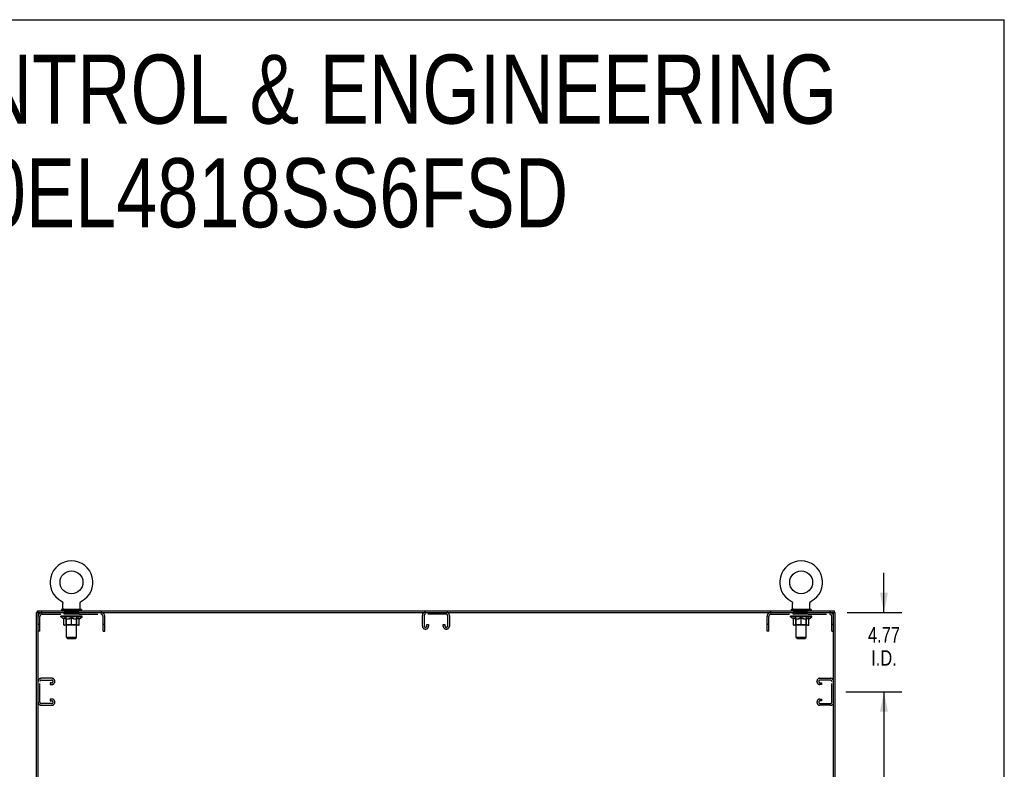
# Model space of a CAD drawing. Header units: inches. Extents: x 0 to 202, y 0 to 130.
# Tile 77 of 77: x 142 to 202, y 85 to 130. Entities that reach past the tile are written whole.
import ezdxf

# ---------------------------------------------------------------- set-up
doc = ezdxf.new("R2010")
doc.units = ezdxf.units.IN
doc.header["$LTSCALE"] = 11.091132
doc.header["$MEASUREMENT"] = 0
doc.linetypes.add('HIDDEN', pattern=[0.2, 0.1, -0.1])
doc.layers.get('0').update_dxf_attribs({"linetype": 'CONTINUOUS'})
for name, color, linetype in [('02___PRT_ALL_AXES', 7, 'CONTINUOUS'), ('DEFAULT_2', 8, 'HIDDEN'), ('DIMENSIONS', 7, 'CONTINUOUS')]:
    doc.layers.add(name, color=color, linetype=linetype)
doc.styles.get("Standard").update_dxf_attribs({"font": 'txt', "width": 0.8})
doc.dimstyles.new('DIMSTYLE_3', dxfattribs={"dimtxt": 0.925249, "dimasz": 1.186217, "dimexe": 0.09, "dimexo": 0.07, "dimgap": 0.039, "dimtad": 0, "dimtih": 1, "dimtoh": 1, "dimzin": 4, "dimdsep": 46, "dimtxsty": 'Standard', "dimblk": '_FILLED', "dimblk1": '_FILLED', "dimblk2": '_FILLED', "dimcen": 0.09, "dimadec": 0, "dimazin": 0, "dimtfac": 1, "dimtofl": 0, "dimtmove": 0, "dimatfit": 3, "dimldrblk": '_FILLED', "dimfxl": 0, "dimtolj": 1, "dimtzin": 4, "dimarcsym": 0})

# ---------------------------------------------------------------- blocks, each defined once
blk = doc.blocks.new('_FILLED')
at = {"color": 0, "linetype": 'ByBlock'}
blk.add_solid([(0, 0), (-1, 0.2), (-1, -0.2)], dxfattribs=at)
blk = doc.blocks.new('*D6')
at = {"layer": 'DIMENSIONS', "color": 2, "linetype": 'Continuous'}
for p, q in [((192.126, 90.087), (195.492, 90.087)), ((194.425, 90.087), (194.425, 79.45)), ((194.425, 66.962), (194.425, 76.211)), ((192.126, 66.962), (195.492, 66.962))]:
    blk.add_line(p, q, dxfattribs=at)
at = {"layer": 'DIMENSIONS', "color": 2, "linetype": 'Continuous', "xscale": 1.1862172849, "yscale": 1.1862172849, "zscale": 1.1862172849}
for p, rotation in [((194.425, 90.087), 90), ((194.425, 66.962), 270)]:
    blk.add_blockref('_FILLED', p, dxfattribs=dict(at, rotation=rotation))
at = {"layer": 'DIMENSIONS', "color": 2, "linetype": 'Continuous', "insert": (194.425, 78.987), "char_height": 0.9252, "width": 3.701, "attachment_point": 2, "line_spacing_factor": 0.9}
blk.add_mtext('23.13\\Ptyp.', dxfattribs=at)
blk = doc.blocks.new('*D7')
at = {"layer": 'DIMENSIONS', "color": 2, "linetype": 'Continuous'}
for p, q in [((194.425, 94.858), (194.425, 97.23)), ((192.219, 94.858), (195.492, 94.858)), ((192.126, 90.087), (195.492, 90.087)), ((194.425, 90.087), (194.425, 87.714))]:
    blk.add_line(p, q, dxfattribs=at)
at = {"layer": 'DIMENSIONS', "color": 2, "linetype": 'Continuous', "xscale": 1.1862172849, "yscale": 1.1862172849, "zscale": 1.1862172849}
for p, rotation in [((194.425, 94.858), 270), ((194.425, 90.087), 90)]:
    blk.add_blockref('_FILLED', p, dxfattribs=dict(at, rotation=rotation))
at = {"layer": 'DIMENSIONS', "color": 2, "linetype": 'Continuous', "insert": (194.425, 93.973), "char_height": 0.9252, "width": 2.9608, "attachment_point": 2, "line_spacing_factor": 0.9}
blk.add_mtext('4.77\\PI.D.', dxfattribs=at)

msp = doc.modelspace()

# ---------------------------------------------------------------- linework, layer by layer
at = {"color": 7, "linetype": 'Continuous'}
for p, q in [((0, 130.484), (201.657, 130.484)), ((201.657, 0), (201.657, 130.484)), ((145.008, 95.529), (145.008, 95.529)), ((145.008, 95.529), (145.012, 95.526)), ((145.011, 95.527), (145.009, 95.528)), ((145.012, 95.526), (145.017, 95.523)), ((145.017, 95.523), (145.021, 95.521)), ((145.021, 95.521), (145.025, 95.518)), ((145.025, 95.518), (145.029, 95.514)), ((145.029, 95.515), (145.033, 95.511)), ((145.033, 95.511), (145.037, 95.508)), ((145.037, 95.508), (145.041, 95.504)), ((145.041, 95.504), (145.045, 95.5)), ((145.045, 95.5), (145.048, 95.496)), ((145.052, 95.493), (145.055, 95.488)), ((145.055, 95.488), (145.058, 95.484)), ((145.058, 95.484), (145.061, 95.48)), ((145.061, 95.48), (145.064, 95.475)), ((145.064, 95.476), (145.066, 95.471)), ((145.066, 95.471), (145.069, 95.466)), ((145.069, 95.466), (145.071, 95.462)), ((145.071, 95.462), (145.073, 95.457)), ((145.073, 95.457), (145.075, 95.452)), ((145.075, 95.452), (145.077, 95.447)), ((145.077, 95.447), (145.078, 95.442)), ((145.078, 95.442), (145.08, 95.437)), ((145.08, 95.437), (145.081, 95.432)), ((145.081, 95.432), (145.082, 95.427)), ((145.082, 95.427), (145.083, 95.422)), ((145.084, 95.406), (145.084, 95.401)), ((145.084, 95.109), (145.084, 95.401)), ((146.13, 95.109), (146.13, 95.401)), ((146.131, 95.416), (146.132, 95.422)), ((146.131, 95.411), (146.131, 95.416)), ((146.132, 95.422), (146.133, 95.427)), ((146.133, 95.427), (146.134, 95.432)), ((146.134, 95.432), (146.135, 95.437)), ((146.135, 95.437), (146.136, 95.442)), ((146.136, 95.442), (146.138, 95.447)), ((146.138, 95.447), (146.139, 95.452)), ((146.139, 95.452), (146.141, 95.457)), ((146.141, 95.457), (146.143, 95.462)), ((146.143, 95.462), (146.146, 95.466)), ((146.146, 95.466), (146.148, 95.471)), ((146.148, 95.471), (146.151, 95.476)), ((146.151, 95.475), (146.154, 95.48)), ((146.154, 95.48), (146.157, 95.484)), ((146.156, 95.484), (146.16, 95.488)), ((146.16, 95.488), (146.163, 95.493)), ((146.163, 95.492), (146.166, 95.497)), ((146.166, 95.496), (146.17, 95.5)), ((146.17, 95.5), (146.173, 95.504)), ((146.173, 95.504), (146.177, 95.508)), ((146.177, 95.508), (146.181, 95.511)), ((146.181, 95.511), (146.185, 95.515)), ((146.185, 95.514), (146.189, 95.518)), ((146.189, 95.518), (146.194, 95.521)), ((146.194, 95.521), (146.198, 95.523)), ((146.198, 95.523), (146.202, 95.526)), ((146.198, 95.523), (146.199, 95.524)), ((146.202, 95.526), (146.207, 95.529)), ((146.206, 95.528), (146.204, 95.527)), ((188.852, 95.529), (188.852, 95.529)), ((188.852, 95.529), (188.856, 95.526)), ((188.855, 95.527), (188.853, 95.528)), ((188.856, 95.526), (188.861, 95.523)), ((188.861, 95.523), (188.865, 95.521)), ((188.865, 95.521), (188.869, 95.518)), ((188.869, 95.518), (188.873, 95.514)), ((188.873, 95.515), (188.877, 95.511)), ((188.877, 95.511), (188.881, 95.508)), ((188.881, 95.508), (188.885, 95.504)), ((188.885, 95.504), (188.889, 95.5)), ((188.889, 95.5), (188.892, 95.496)), ((188.892, 95.497), (188.896, 95.492)), ((188.896, 95.493), (188.899, 95.488)), ((188.899, 95.488), (188.902, 95.484)), ((188.902, 95.484), (188.905, 95.48)), ((188.905, 95.48), (188.908, 95.475)), ((188.908, 95.476), (188.91, 95.471)), ((188.91, 95.471), (188.913, 95.466)), ((188.913, 95.466), (188.915, 95.462)), ((188.915, 95.462), (188.917, 95.457)), ((188.917, 95.457), (188.919, 95.452)), ((188.919, 95.452), (188.921, 95.447)), ((188.921, 95.447), (188.922, 95.442)), ((188.922, 95.442), (188.924, 95.437)), ((188.924, 95.437), (188.925, 95.432)), ((188.925, 95.432), (188.926, 95.427)), ((188.926, 95.427), (188.927, 95.422)), ((188.928, 95.406), (188.928, 95.401)), ((188.928, 95.109), (188.928, 95.401)), ((189.974, 95.109), (189.974, 95.401)), ((189.975, 95.416), (189.976, 95.422)), ((189.975, 95.411), (189.975, 95.416)), ((189.976, 95.422), (189.977, 95.427)), ((189.977, 95.427), (189.978, 95.432)), ((189.978, 95.432), (189.979, 95.437)), ((189.979, 95.437), (189.98, 95.442)), ((189.98, 95.442), (189.982, 95.447)), ((189.982, 95.447), (189.983, 95.452)), ((189.983, 95.452), (189.985, 95.457)), ((189.985, 95.457), (189.987, 95.462)), ((189.987, 95.462), (189.99, 95.466)), ((189.99, 95.466), (189.992, 95.471)), ((189.992, 95.471), (189.995, 95.476)), ((189.995, 95.475), (189.998, 95.48)), ((189.998, 95.48), (190.001, 95.484)), ((190, 95.484), (190.004, 95.488)), ((190.004, 95.488), (190.007, 95.493)), ((190.007, 95.492), (190.01, 95.497)), ((190.01, 95.496), (190.014, 95.5)), ((190.014, 95.5), (190.017, 95.504)), ((190.017, 95.504), (190.021, 95.508)), ((190.021, 95.508), (190.025, 95.511)), ((190.025, 95.511), (190.029, 95.515)), ((190.029, 95.514), (190.033, 95.518)), ((190.033, 95.518), (190.038, 95.521)), ((190.038, 95.521), (190.042, 95.523)), ((190.042, 95.523), (190.046, 95.526)), ((190.042, 95.523), (190.043, 95.524)), ((190.046, 95.526), (190.051, 95.529)), ((190.05, 95.528), (190.048, 95.527)), ((143.618, 94.858), (143.503, 94.858)), ((143.555, 94.858), (143.555, 94.962)), ((143.607, 35.128), (143.607, 94.858)), ((143.67, 94.858), (191.337, 94.858)), ((145.012, 95.04), (145.012, 94.998)), ((146.202, 95.04), (145.012, 95.04)), ((146.202, 94.998), (145.012, 94.998)), ((145.057, 94.998), (145.057, 94.962)), ((146.157, 94.998), (146.157, 94.962)), ((146.202, 95.04), (146.202, 94.998)), ((188.856, 95.04), (188.856, 94.998)), ((190.046, 95.04), (188.856, 95.04)), ((190.046, 94.998), (188.856, 94.998)), ((188.901, 94.998), (188.901, 94.962)), ((190.001, 94.998), (190.001, 94.962)), ((190.046, 95.04), (190.046, 94.998)), ((191.389, 94.858), (191.503, 94.858)), ((191.399, 35.066), (191.399, 94.795)), ((191.451, 94.858), (191.451, 94.962))]:
    msp.add_line(p, q, dxfattribs=at)
at = {"color": 3, "linetype": 'Continuous'}
for p, q in [((143.503, 35.066), (143.503, 94.858)), ((143.555, 94.962), (191.451, 94.962)), ((191.503, 35.066), (191.503, 94.858))]:
    msp.add_line(p, q, dxfattribs=at)
at = {"color": 7, "linetype": 'Continuous'}
for points in [[(145.048, 95.497), (145.052, 95.492), (145.055, 95.488)], [(145.083, 95.422), (145.083, 95.416), (145.084, 95.411)], [(145.083, 95.416), (145.084, 95.411), (145.084, 95.406)], [(146.13, 95.401), (146.13, 95.406), (146.131, 95.411)], [(146.13, 95.401), (146.13, 95.406), (146.131, 95.411)], [(188.927, 95.422), (188.927, 95.416), (188.928, 95.411)], [(188.927, 95.416), (188.928, 95.411), (188.928, 95.406)], [(189.974, 95.401), (189.974, 95.406), (189.975, 95.411)], [(189.974, 95.401), (189.974, 95.406), (189.975, 95.411)]]:
    msp.add_lwpolyline(points, dxfattribs=at)
for centre in [(145.607, 96.668), (189.451, 96.668)]:
    msp.add_circle(centre, 0.688, dxfattribs=at)
for centre, radius, start, end in [((145.607, 96.668), 1.288, 297.70046, 242.29954), ((189.451, 96.668), 1.288, 297.70046, 242.29954), ((143.67, 94.795), 0.0625, 90, 180), ((145.153, 95.109), 0.069, 180, 270), ((146.061, 95.109), 0.069, 270, 360), ((188.997, 95.109), 0.069, 180, 270), ((189.905, 95.109), 0.069, 270, 360), ((191.337, 94.795), 0.0625, 0, 90)]:
    msp.add_arc(centre, radius, start, end, dxfattribs=at)
at = {"layer": '02___PRT_ALL_AXES', "color": 8, "linetype": 'HIDDEN'}
for p, q in [((145.17, 94.754), (145.17, 94.858)), ((146.045, 94.858), (145.17, 94.858)), ((146.045, 94.754), (145.17, 94.754)), ((146.045, 94.754), (146.045, 94.858)), ((188.962, 94.754), (188.962, 94.858)), ((189.837, 94.858), (188.962, 94.858)), ((189.837, 94.754), (188.962, 94.754)), ((189.837, 94.754), (189.837, 94.858))]:
    msp.add_line(p, q, dxfattribs=at)
at = {"layer": 'DEFAULT_2', "color": 8, "linetype": 'HIDDEN'}
for p, q in [((145.008, 95.529), (145.007, 95.529)), ((145.015, 95.524), (145.017, 95.523)), ((146.207, 95.529), (146.207, 95.529)), ((146.207, 95.529), (146.207, 95.529)), ((188.852, 95.529), (188.851, 95.529)), ((188.859, 95.524), (188.861, 95.523)), ((190.051, 95.529), (190.051, 95.529)), ((190.051, 95.529), (190.051, 95.529)), ((143.854, 94.754), (147.361, 94.754)), ((145.282, 95.04), (145.282, 94.962)), ((145.307, 93.359), (145.307, 95.005)), ((145.907, 93.359), (145.907, 95.005)), ((145.932, 95.04), (145.932, 94.962)), ((166.691, 94.038), (166.691, 94.678)), ((166.795, 94.664), (166.795, 94.052)), ((168.122, 94.754), (166.885, 94.754)), ((168.212, 94.052), (168.212, 94.664)), ((168.316, 94.678), (168.316, 94.038)), ((187.646, 94.754), (191.153, 94.754)), ((189.126, 95.04), (189.126, 94.962)), ((189.151, 93.359), (189.151, 95.005)), ((189.751, 93.359), (189.751, 95.005)), ((189.776, 95.04), (189.776, 94.962)), ((143.711, 94.138), (143.607, 94.138)), ((143.711, 93.733), (143.711, 94.611)), ((144.974, 94.593), (144.974, 94.64)), ((145.133, 94.482), (144.974, 94.593)), ((146.241, 94.593), (144.974, 94.593)), ((144.984, 94.633), (144.984, 94.64)), ((144.992, 94.63), (144.992, 94.633)), ((144.992, 94.63), (146.222, 94.63)), ((145.001, 94.63), (145.001, 94.633)), ((145.002, 94.63), (145.002, 94.633)), ((145.012, 94.633), (145.012, 94.64)), ((145.028, 94.63), (145.028, 94.633)), ((145.03, 94.63), (145.03, 94.633)), ((145.059, 94.633), (145.059, 94.64)), ((145.073, 94.63), (145.073, 94.633)), ((145.076, 94.63), (145.076, 94.633)), ((145.28, 94.633), (145.079, 94.633)), ((145.122, 94.633), (145.122, 94.64)), ((145.124, 94.63), (145.124, 94.633)), ((145.124, 94.63), (145.124, 94.633)), ((145.127, 94.63), (145.127, 94.633)), ((145.133, 94.482), (145.144, 94.482)), ((145.134, 94.63), (145.134, 94.633)), ((145.134, 94.63), (145.134, 94.633)), ((145.138, 94.63), (145.138, 94.633)), ((145.141, 94.63), (145.141, 94.634)), ((145.144, 94.119), (145.144, 94.525)), ((145.146, 94.63), (145.146, 94.633)), ((145.16, 94.63), (145.16, 94.633)), ((145.178, 94.63), (145.178, 94.636)), ((145.178, 94.63), (145.178, 94.633)), ((146.034, 94.082), (145.181, 94.082)), ((145.199, 94.63), (145.199, 94.633)), ((145.199, 94.63), (145.199, 94.633)), ((145.2, 94.633), (145.2, 94.64)), ((145.21, 94.63), (145.21, 94.633)), ((145.214, 94.63), (145.214, 94.633)), ((145.223, 94.63), (145.223, 94.633)), ((145.235, 94.63), (145.235, 94.637)), ((145.25, 94.63), (145.25, 94.633)), ((145.253, 94.63), (145.253, 94.633)), ((145.295, 94.121), (145.255, 94.082)), ((145.28, 94.63), (145.28, 94.633)), ((145.347, 94.633), (145.285, 94.633)), ((145.286, 94.482), (145.466, 94.482)), ((145.291, 94.633), (145.291, 94.64)), ((145.295, 94.121), (145.295, 94.59)), ((145.92, 94.121), (145.295, 94.121)), ((145.297, 94.63), (145.297, 94.633)), ((145.302, 94.63), (145.302, 94.633)), ((145.308, 94.63), (145.308, 94.638)), ((145.312, 94.63), (145.312, 94.633)), ((145.323, 94.63), (145.323, 94.633)), ((145.347, 94.63), (145.347, 94.633)), ((145.422, 94.633), (145.363, 94.633)), ((145.383, 94.63), (145.383, 94.633)), ((145.391, 94.633), (145.391, 94.64)), ((145.394, 94.63), (145.394, 94.633)), ((145.397, 94.63), (145.397, 94.639)), ((145.399, 94.63), (145.399, 94.633)), ((145.407, 94.63), (145.407, 94.633)), ((145.422, 94.63), (145.422, 94.633)), ((145.503, 94.633), (145.448, 94.633)), ((145.461, 94.63), (145.461, 94.633)), ((145.493, 94.633), (145.57, 94.638)), ((145.497, 94.633), (145.497, 94.64)), ((145.498, 94.64), (145.497, 94.64)), ((145.498, 94.633), (145.498, 94.64)), ((145.498, 94.63), (145.498, 94.633)), ((145.502, 94.63), (145.502, 94.633)), ((145.503, 94.63), (145.503, 94.633)), ((145.503, 94.63), (145.503, 94.633)), ((145.538, 94.633), (145.603, 94.633)), ((145.544, 94.63), (145.544, 94.633)), ((145.549, 94.633), (145.549, 94.636)), ((145.57, 94.633), (145.57, 94.638)), ((145.586, 94.63), (145.586, 94.633)), ((145.605, 94.633), (145.605, 94.633)), ((145.605, 94.63), (145.605, 94.633)), ((145.605, 94.63), (145.605, 94.633)), ((145.607, 94.633), (145.607, 94.64)), ((145.607, 94.64), (145.722, 94.633)), ((145.607, 94.082), (145.607, 94.525)), ((145.61, 94.63), (145.61, 94.633)), ((145.61, 94.63), (145.61, 94.633)), ((145.61, 94.633), (145.61, 94.633)), ((145.628, 94.63), (145.628, 94.633)), ((145.628, 94.633), (145.676, 94.633)), ((145.671, 94.63), (145.671, 94.633)), ((145.711, 94.63), (145.711, 94.633)), ((145.712, 94.63), (145.712, 94.633)), ((145.712, 94.633), (145.766, 94.633)), ((145.713, 94.63), (145.713, 94.633)), ((145.717, 94.633), (145.717, 94.64)), ((145.717, 94.633), (145.717, 94.64)), ((145.717, 94.64), (145.717, 94.64)), ((145.717, 94.63), (145.717, 94.633)), ((145.749, 94.482), (145.928, 94.482)), ((145.753, 94.63), (145.753, 94.633)), ((145.792, 94.63), (145.792, 94.633)), ((145.792, 94.633), (145.851, 94.633)), ((145.808, 94.63), (145.808, 94.633)), ((145.815, 94.63), (145.815, 94.633)), ((145.818, 94.63), (145.818, 94.639)), ((145.82, 94.63), (145.82, 94.633)), ((145.824, 94.633), (145.824, 94.64)), ((145.831, 94.63), (145.831, 94.633)), ((145.867, 94.63), (145.867, 94.633)), ((145.867, 94.633), (145.929, 94.633)), ((145.891, 94.63), (145.891, 94.633)), ((145.902, 94.63), (145.902, 94.633)), ((145.906, 94.63), (145.906, 94.638)), ((145.912, 94.63), (145.912, 94.633)), ((145.917, 94.63), (145.917, 94.633)), ((145.92, 94.121), (145.92, 94.59)), ((145.92, 94.121), (145.96, 94.082)), ((145.924, 94.633), (145.924, 94.64)), ((145.934, 94.63), (145.934, 94.633)), ((145.934, 94.633), (146.136, 94.633)), ((145.961, 94.63), (145.961, 94.633)), ((145.964, 94.63), (145.964, 94.633)), ((145.98, 94.63), (145.98, 94.637)), ((145.991, 94.63), (145.991, 94.633)), ((146.001, 94.63), (146.001, 94.633)), ((146.005, 94.63), (146.005, 94.633)), ((146.014, 94.633), (146.014, 94.64)), ((146.016, 94.63), (146.016, 94.633)), ((146.016, 94.63), (146.016, 94.633)), ((146.036, 94.63), (146.036, 94.636)), ((146.037, 94.63), (146.037, 94.633)), ((146.055, 94.63), (146.055, 94.633)), ((146.069, 94.63), (146.069, 94.633)), ((146.071, 94.119), (146.071, 94.525)), ((146.071, 94.482), (146.081, 94.482)), ((146.073, 94.63), (146.073, 94.634)), ((146.077, 94.63), (146.077, 94.633)), ((146.08, 94.63), (146.08, 94.633)), ((146.08, 94.63), (146.08, 94.633)), ((146.081, 94.482), (146.241, 94.593)), ((146.087, 94.63), (146.087, 94.633)), ((146.09, 94.63), (146.09, 94.633)), ((146.091, 94.63), (146.091, 94.633)), ((146.092, 94.633), (146.092, 94.64)), ((146.139, 94.63), (146.139, 94.633)), ((146.141, 94.63), (146.141, 94.633)), ((146.156, 94.633), (146.156, 94.64)), ((146.184, 94.63), (146.184, 94.633)), ((146.186, 94.63), (146.186, 94.633)), ((146.202, 94.633), (146.202, 94.64)), ((146.212, 94.63), (146.212, 94.633)), ((146.213, 94.63), (146.213, 94.633)), ((146.222, 94.63), (146.222, 94.633)), ((146.231, 94.633), (146.231, 94.64)), ((146.241, 94.593), (146.241, 94.64)), ((147.503, 93.733), (147.503, 94.611)), ((147.607, 94.138), (147.503, 94.138)), ((147.607, 93.733), (147.607, 94.611)), ((166.962, 94.052), (166.962, 94.139)), ((166.962, 94.139), (167.066, 94.139)), ((167.066, 94.139), (167.066, 94.038)), ((167.941, 94.038), (167.941, 94.139)), ((167.941, 94.139), (168.045, 94.139)), ((168.045, 94.139), (168.045, 94.052)), ((187.399, 93.733), (187.399, 94.611)), ((187.503, 94.138), (187.399, 94.138)), ((187.503, 93.733), (187.503, 94.611)), ((188.818, 94.593), (188.818, 94.64)), ((190.085, 94.593), (188.818, 94.593)), ((188.977, 94.482), (188.818, 94.593)), ((188.828, 94.633), (188.828, 94.64)), ((188.836, 94.63), (188.836, 94.633)), ((188.836, 94.63), (190.066, 94.63)), ((188.845, 94.63), (188.845, 94.633)), ((188.846, 94.63), (188.846, 94.633)), ((188.856, 94.633), (188.856, 94.64)), ((188.872, 94.63), (188.872, 94.633)), ((188.874, 94.63), (188.874, 94.633)), ((188.903, 94.633), (188.903, 94.64)), ((188.917, 94.63), (188.917, 94.633)), ((188.92, 94.63), (188.92, 94.633)), ((189.124, 94.633), (188.923, 94.633)), ((188.966, 94.633), (188.966, 94.64)), ((188.968, 94.63), (188.968, 94.633)), ((188.968, 94.63), (188.968, 94.633)), ((188.971, 94.63), (188.971, 94.633)), ((188.977, 94.482), (188.988, 94.482)), ((188.978, 94.63), (188.978, 94.633)), ((188.978, 94.63), (188.978, 94.633)), ((188.982, 94.63), (188.982, 94.633)), ((188.985, 94.63), (188.985, 94.634)), ((188.988, 94.119), (188.988, 94.525)), ((188.99, 94.63), (188.99, 94.633)), ((189.004, 94.63), (189.004, 94.633)), ((189.022, 94.63), (189.022, 94.636)), ((189.022, 94.63), (189.022, 94.633)), ((189.878, 94.082), (189.025, 94.082)), ((189.043, 94.63), (189.043, 94.633)), ((189.043, 94.63), (189.043, 94.633)), ((189.044, 94.633), (189.044, 94.64)), ((189.054, 94.63), (189.054, 94.633)), ((189.058, 94.63), (189.058, 94.633)), ((189.067, 94.63), (189.067, 94.633)), ((189.079, 94.63), (189.079, 94.637)), ((189.094, 94.63), (189.094, 94.633)), ((189.097, 94.63), (189.097, 94.633)), ((189.139, 94.121), (189.099, 94.082)), ((189.124, 94.63), (189.124, 94.633)), ((189.191, 94.633), (189.129, 94.633)), ((189.13, 94.482), (189.31, 94.482)), ((189.135, 94.633), (189.135, 94.64)), ((189.139, 94.121), (189.139, 94.59)), ((189.764, 94.121), (189.139, 94.121)), ((189.141, 94.63), (189.141, 94.633)), ((189.146, 94.63), (189.146, 94.633)), ((189.152, 94.63), (189.152, 94.638)), ((189.156, 94.63), (189.156, 94.633)), ((189.167, 94.63), (189.167, 94.633)), ((189.191, 94.63), (189.191, 94.633)), ((189.266, 94.633), (189.207, 94.633)), ((189.227, 94.63), (189.227, 94.633)), ((189.235, 94.633), (189.235, 94.64)), ((189.238, 94.63), (189.238, 94.633)), ((189.241, 94.63), (189.241, 94.639)), ((189.243, 94.63), (189.243, 94.633)), ((189.251, 94.63), (189.251, 94.633)), ((189.266, 94.63), (189.266, 94.633)), ((189.347, 94.633), (189.292, 94.633)), ((189.305, 94.63), (189.305, 94.633)), ((189.337, 94.633), (189.414, 94.638)), ((189.341, 94.633), (189.341, 94.64)), ((189.342, 94.64), (189.341, 94.64)), ((189.342, 94.633), (189.342, 94.64)), ((189.342, 94.63), (189.342, 94.633)), ((189.346, 94.63), (189.346, 94.633)), ((189.347, 94.63), (189.347, 94.633)), ((189.347, 94.63), (189.347, 94.633)), ((189.382, 94.633), (189.447, 94.633)), ((189.388, 94.63), (189.388, 94.633)), ((189.393, 94.633), (189.393, 94.636)), ((189.414, 94.633), (189.414, 94.638)), ((189.43, 94.63), (189.43, 94.633)), ((189.449, 94.633), (189.449, 94.633)), ((189.449, 94.63), (189.449, 94.633)), ((189.449, 94.63), (189.449, 94.633)), ((189.451, 94.633), (189.451, 94.64)), ((189.451, 94.64), (189.566, 94.633)), ((189.451, 94.082), (189.451, 94.525)), ((189.454, 94.63), (189.454, 94.633)), ((189.454, 94.63), (189.454, 94.633)), ((189.454, 94.633), (189.454, 94.633)), ((189.472, 94.63), (189.472, 94.633)), ((189.472, 94.633), (189.52, 94.633)), ((189.515, 94.63), (189.515, 94.633)), ((189.555, 94.63), (189.555, 94.633)), ((189.556, 94.63), (189.556, 94.633)), ((189.556, 94.633), (189.61, 94.633)), ((189.557, 94.63), (189.557, 94.633)), ((189.561, 94.633), (189.561, 94.64)), ((189.561, 94.633), (189.561, 94.64)), ((189.561, 94.64), (189.561, 94.64)), ((189.561, 94.63), (189.561, 94.633)), ((189.593, 94.482), (189.772, 94.482)), ((189.597, 94.63), (189.597, 94.633)), ((189.636, 94.63), (189.636, 94.633)), ((189.636, 94.633), (189.695, 94.633)), ((189.652, 94.63), (189.652, 94.633)), ((189.659, 94.63), (189.659, 94.633)), ((189.662, 94.63), (189.662, 94.639)), ((189.664, 94.63), (189.664, 94.633)), ((189.668, 94.633), (189.668, 94.64)), ((189.675, 94.63), (189.675, 94.633)), ((189.711, 94.63), (189.711, 94.633)), ((189.711, 94.633), (189.773, 94.633)), ((189.735, 94.63), (189.735, 94.633)), ((189.746, 94.63), (189.746, 94.633)), ((189.75, 94.63), (189.75, 94.638)), ((189.756, 94.63), (189.756, 94.633)), ((189.761, 94.63), (189.761, 94.633)), ((189.764, 94.121), (189.764, 94.59)), ((189.764, 94.121), (189.804, 94.082)), ((189.768, 94.633), (189.768, 94.64)), ((189.778, 94.63), (189.778, 94.633)), ((189.778, 94.633), (189.98, 94.633)), ((189.805, 94.63), (189.805, 94.633)), ((189.808, 94.63), (189.808, 94.633)), ((189.824, 94.63), (189.824, 94.637)), ((189.835, 94.63), (189.835, 94.633)), ((189.845, 94.63), (189.845, 94.633)), ((189.849, 94.63), (189.849, 94.633)), ((189.858, 94.633), (189.858, 94.64)), ((189.86, 94.63), (189.86, 94.633)), ((189.86, 94.63), (189.86, 94.633)), ((189.88, 94.63), (189.88, 94.636)), ((189.881, 94.63), (189.881, 94.633)), ((189.899, 94.63), (189.899, 94.633)), ((189.913, 94.63), (189.913, 94.633)), ((189.915, 94.119), (189.915, 94.525)), ((189.915, 94.482), (189.925, 94.482)), ((189.917, 94.63), (189.917, 94.634)), ((189.921, 94.63), (189.921, 94.633)), ((189.924, 94.63), (189.924, 94.633)), ((189.924, 94.63), (189.924, 94.633)), ((189.925, 94.482), (190.085, 94.593)), ((189.931, 94.63), (189.931, 94.633)), ((189.934, 94.63), (189.934, 94.633)), ((189.935, 94.63), (189.935, 94.633)), ((189.936, 94.633), (189.936, 94.64)), ((189.983, 94.63), (189.983, 94.633)), ((189.985, 94.63), (189.985, 94.633)), ((190, 94.633), (190, 94.64)), ((190.028, 94.63), (190.028, 94.633)), ((190.03, 94.63), (190.03, 94.633)), ((190.046, 94.633), (190.046, 94.64)), ((190.056, 94.63), (190.056, 94.633)), ((190.057, 94.63), (190.057, 94.633)), ((190.066, 94.63), (190.066, 94.633)), ((190.075, 94.633), (190.075, 94.64)), ((190.085, 94.593), (190.085, 94.64)), ((191.295, 93.733), (191.295, 94.611)), ((191.399, 94.138), (191.295, 94.138)), ((143.711, 93.733), (143.607, 93.733)), ((147.503, 93.733), (147.607, 93.733)), ((166.886, 93.858), (166.871, 93.858)), ((168.136, 93.858), (168.121, 93.858)), ((187.503, 93.733), (187.399, 93.733)), ((191.295, 93.733), (191.399, 93.733)), ((145.376, 93.29), (145.307, 93.359)), ((145.907, 93.359), (145.307, 93.359)), ((145.376, 93.29), (145.838, 93.29)), ((145.838, 93.29), (145.907, 93.359)), ((189.751, 93.359), (189.151, 93.359)), ((189.22, 93.29), (189.151, 93.359)), ((189.22, 93.29), (189.682, 93.29)), ((189.682, 93.29), (189.751, 93.359)), ((143.711, 89.468), (143.711, 90.705)), ((144.427, 90.899), (143.787, 90.899)), ((143.801, 90.795), (144.413, 90.795)), ((144.326, 90.628), (144.326, 90.524)), ((144.413, 90.628), (144.326, 90.628)), ((144.326, 90.524), (144.427, 90.524)), ((144.607, 90.704), (144.607, 90.719)), ((190.399, 90.704), (190.399, 90.719)), ((190.579, 90.899), (191.219, 90.899)), ((190.681, 90.524), (190.579, 90.524)), ((191.205, 90.795), (190.593, 90.795)), ((190.593, 90.628), (190.681, 90.628)), ((190.681, 90.628), (190.681, 90.524)), ((191.295, 89.468), (191.295, 90.705)), ((144.413, 89.378), (143.801, 89.378)), ((144.326, 89.649), (144.326, 89.545)), ((144.427, 89.649), (144.326, 89.649)), ((144.326, 89.545), (144.413, 89.545)), ((144.607, 89.454), (144.607, 89.469)), ((190.399, 89.454), (190.399, 89.469)), ((190.579, 89.649), (190.681, 89.649)), ((190.681, 89.545), (190.593, 89.545)), ((190.593, 89.378), (191.205, 89.378)), ((190.681, 89.649), (190.681, 89.545)), ((143.787, 89.274), (144.427, 89.274)), ((191.219, 89.274), (190.579, 89.274))]:
    msp.add_line(p, q, dxfattribs=at)
for points in [[(145.294, 94.482), (145.269, 94.486), (145.244, 94.492), (145.22, 94.499), (145.195, 94.506), (145.169, 94.515), (145.144, 94.525)], [(145.144, 94.524), (145.168, 94.515), (145.192, 94.506), (145.216, 94.498), (145.24, 94.492), (145.263, 94.486), (145.286, 94.482)], [(145.607, 94.525), (145.581, 94.515), (145.556, 94.506), (145.531, 94.499), (145.506, 94.492), (145.481, 94.486), (145.456, 94.482)], [(145.466, 94.482), (145.489, 94.486), (145.513, 94.492), (145.536, 94.498), (145.559, 94.506), (145.583, 94.514), (145.607, 94.524)], [(145.758, 94.482), (145.733, 94.486), (145.708, 94.492), (145.684, 94.499), (145.658, 94.506), (145.633, 94.515), (145.607, 94.525)], [(145.607, 94.524), (145.632, 94.514), (145.656, 94.506), (145.679, 94.498), (145.702, 94.492), (145.726, 94.486), (145.749, 94.482)], [(146.071, 94.525), (146.045, 94.515), (146.02, 94.506), (145.995, 94.498), (145.97, 94.492), (145.945, 94.486), (145.921, 94.482)], [(145.928, 94.482), (145.952, 94.486), (145.975, 94.492), (145.999, 94.499), (146.023, 94.506), (146.047, 94.515), (146.071, 94.524)], [(189.138, 94.482), (189.113, 94.486), (189.088, 94.492), (189.064, 94.499), (189.039, 94.506), (189.013, 94.515), (188.988, 94.525)], [(188.988, 94.524), (189.012, 94.515), (189.036, 94.506), (189.06, 94.498), (189.084, 94.492), (189.107, 94.486), (189.13, 94.482)], [(189.451, 94.525), (189.425, 94.515), (189.4, 94.506), (189.375, 94.499), (189.35, 94.492), (189.325, 94.486), (189.3, 94.482)], [(189.31, 94.482), (189.333, 94.486), (189.357, 94.492), (189.38, 94.498), (189.403, 94.506), (189.427, 94.514), (189.451, 94.524)], [(189.602, 94.482), (189.577, 94.486), (189.552, 94.492), (189.528, 94.499), (189.502, 94.506), (189.477, 94.515), (189.451, 94.525)], [(189.451, 94.524), (189.476, 94.514), (189.5, 94.506), (189.523, 94.498), (189.546, 94.492), (189.57, 94.486), (189.593, 94.482)], [(189.915, 94.525), (189.889, 94.515), (189.864, 94.506), (189.839, 94.498), (189.814, 94.492), (189.789, 94.486), (189.765, 94.482)], [(189.772, 94.482), (189.796, 94.486), (189.819, 94.492), (189.843, 94.499), (189.867, 94.506), (189.891, 94.515), (189.915, 94.524)]]:
    msp.add_lwpolyline(points, dxfattribs=at)
for centre, radius, start, end in [((143.854, 94.611), 0.246, 90, 180), ((143.854, 94.611), 0.142, 90, 180), ((145.273, 95.005), 0.0345, 0, 90), ((145.942, 95.005), 0.0345, 90, 180), ((147.361, 94.611), 0.246, 0, 90), ((147.361, 94.611), 0.142, 0, 90), ((166.871, 94.678), 0.18, 90, 180), ((166.885, 94.664), 0.09, 90, 180), ((168.122, 94.664), 0.09, 0, 90), ((168.136, 94.678), 0.18, 0, 90), ((187.646, 94.611), 0.246, 90, 180), ((187.646, 94.611), 0.142, 90, 180), ((189.117, 95.005), 0.0345, 0, 90), ((189.786, 95.005), 0.0345, 90, 180), ((191.153, 94.611), 0.246, 0, 90), ((191.153, 94.611), 0.142, 0, 90), ((145.181, 94.119), 0.0371, 180, 270), ((145.255, 94.59), 0.0398, 0, 90), ((145.96, 94.59), 0.0398, 90, 180), ((146.034, 94.119), 0.0371, 270, 360), ((189.025, 94.119), 0.0371, 180, 270), ((189.099, 94.59), 0.0398, 0, 90), ((189.804, 94.59), 0.0398, 90, 180), ((189.878, 94.119), 0.0371, 270, 360), ((166.871, 94.038), 0.18, 180, 270), ((166.885, 94.052), 0.09, 180, 270), ((166.872, 94.052), 0.09, 278.21921, 360), ((166.886, 94.038), 0.18, 270, 360), ((168.121, 94.038), 0.18, 180, 270), ((168.135, 94.052), 0.09, 180, 270), ((168.122, 94.052), 0.09, 278.21921, 360), ((168.136, 94.038), 0.18, 270, 360), ((143.787, 90.719), 0.18, 90, 180), ((143.801, 90.705), 0.09, 90, 180), ((144.413, 90.705), 0.09, 0, 90), ((144.413, 90.718), 0.09, 270, 351.78079), ((144.427, 90.719), 0.18, 0, 90), ((144.427, 90.704), 0.18, 270, 360), ((190.579, 90.719), 0.18, 90, 180), ((190.579, 90.704), 0.18, 180, 270), ((190.593, 90.705), 0.09, 90, 180), ((190.593, 90.718), 0.09, 188.21921, 270), ((191.205, 90.705), 0.09, 0, 90), ((191.219, 90.719), 0.18, 0, 90), ((143.787, 89.454), 0.18, 180, 270), ((143.801, 89.468), 0.09, 180, 270), ((144.413, 89.455), 0.09, 0, 90), ((144.413, 89.468), 0.09, 270, 351.78079), ((144.427, 89.469), 0.18, 0, 90), ((144.427, 89.454), 0.18, 270, 360), ((190.579, 89.469), 0.18, 90, 180), ((190.579, 89.454), 0.18, 180, 270), ((190.593, 89.455), 0.09, 90, 180), ((190.593, 89.468), 0.09, 188.21921, 270), ((191.205, 89.468), 0.09, 270, 360), ((191.219, 89.454), 0.18, 270, 360)]:
    msp.add_arc(centre, radius, start, end, dxfattribs=at)
for centre, major_axis, ratio, start_param, end_param in [((145.607, 94.64), (0.633, 0.007), 0.05963, 2.96643, 3.140963), ((144.954, 94.628), (0.198, 0), 0.060556, 0.430652, 1.470503), ((145.607, 94.64), (0.633, 0), 0.060556, -3.141593, -2.96706), ((144.954, 94.621), (0.198, 0.002), 0.05963, 1.376596, 1.469874), ((145.607, 94.64), (0.633, 0.013), 0.05688, 2.791345, 2.965878), ((144.93, 94.628), (0.198, 0.002), 0.05963, 0.25549, 1.295341), ((144.998, 94.628), (0.198, -0.002), 0.05963, 0.605815, 1.645666), ((145.607, 94.64), (0.633, -0.007), 0.05963, -2.96643, -2.791898), ((144.998, 94.621), (0.198, 0), 0.060556, 1.551758, 1.645036), ((144.93, 94.621), (0.198, 0.004), 0.05688, 1.20151, 1.294789), ((145, 94.624), (0.164, 0.002), 0.05963, 1.065228, 1.614276), ((144.98, 94.624), (0.164, 0.003), 0.05688, 0.890143, 1.43919), ((145.038, 94.624), (0.164, 0), 0.060556, 1.240391, 1.789438), ((145.607, 94.64), (0.633, 0.019), 0.052395, 2.616403, 2.790936), ((144.926, 94.628), (0.198, 0.004), 0.05688, 0.080405, 1.120256), ((145.061, 94.628), (0.198, -0.004), 0.05688, 0.7809, 1.820751), ((145.607, 94.64), (0.633, -0.013), 0.05688, -2.791345, -2.616812), ((145.061, 94.621), (0.198, -0.002), 0.05963, 1.72692, 1.820198), ((144.926, 94.621), (0.198, 0.006), 0.052395, 1.026568, 1.119847), ((144.979, 94.624), (0.164, 0.005), 0.052395, 0.715201, 1.264248), ((145.093, 94.624), (0.164, -0.002), 0.05963, 1.415553, 1.9646), ((145.607, 94.64), (0.633, 0.025), 0.046319, 2.441654, 2.616187), ((145.14, 94.628), (0.198, -0.006), 0.052395, 0.955842, 1.995693), ((145.607, 94.64), (0.633, -0.019), 0.052395, -2.616403, -2.44187), ((144.943, 94.628), (0.198, 0.006), 0.052395, -0.094537, 0.945314), ((145.14, 94.621), (0.198, -0.004), 0.05688, 1.902006, 1.995284), ((144.943, 94.621), (0.198, 0.008), 0.046319, 0.851819, 0.945098), ((144.998, 94.624), (0.164, 0.006), 0.046319, 0.540452, 1.089499), ((145.164, 94.624), (0.164, -0.003), 0.05688, 1.590638, 2.139686), ((145.607, 94.64), (0.633, 0.029), 0.038841, 2.267123, 2.441656), ((145.234, 94.628), (0.198, -0.008), 0.046319, 1.130591, 2.170442), ((144.98, 94.628), (0.198, 0.008), 0.046319, -0.269286, 0.770565), ((145.607, 94.64), (0.633, -0.025), 0.046319, -2.441654, -2.267121), ((145.234, 94.621), (0.198, -0.006), 0.052395, 2.076947, 2.170226), ((144.98, 94.621), (0.198, 0.009), 0.038841, 0.677289, 0.770567), ((145.034, 94.624), (0.164, 0.008), 0.038841, 0.365921, 0.914969), ((145.249, 94.624), (0.164, -0.005), 0.052395, 1.76558, 2.314627), ((145.607, 94.64), (0.633, 0.033), 0.030195, 2.09281, 2.267343), ((145.338, 94.628), (0.198, -0.009), 0.038841, 1.305122, 2.344973), ((145.036, 94.628), (0.198, 0.009), 0.038841, -0.443817, 0.596034), ((145.607, 94.64), (0.633, -0.029), 0.038841, -2.267123, -2.092591), ((145.338, 94.621), (0.198, -0.008), 0.046319, 2.251696, 2.344975), ((145.036, 94.621), (0.198, 0.01), 0.030195, 0.502975, 0.596254), ((145.089, 94.624), (0.164, 0.009), 0.030195, 0.191608, 0.740655), ((145.344, 94.624), (0.164, -0.006), 0.046319, 1.940329, 2.489376), ((145.11, 94.628), (0.198, 0.01), 0.030195, -0.61813, 0.421721), ((145.607, 94.64), (0.633, 0.036), 0.020645, 1.918687, 2.09322), ((145.451, 94.628), (0.198, -0.01), 0.030195, 1.479435, 2.519286), ((145.607, 94.64), (0.633, -0.033), 0.030195, -2.09281, -1.918277), ((145.451, 94.621), (0.198, -0.009), 0.038841, 2.426227, 2.519505), ((145.11, 94.621), (0.198, 0.011), 0.020645, 0.328852, 0.422131), ((145.159, 94.624), (0.164, 0.009), 0.020645, 0.017485, 0.566532), ((145.448, 94.624), (0.164, -0.008), 0.038841, 2.11486, 2.663907), ((145.199, 94.628), (0.198, 0.011), 0.020645, -0.792253, 0.247598), ((145.607, 94.64), (0.633, 0.038), 0.010478, 1.744704, 1.919237), ((145.569, 94.628), (0.198, -0.011), 0.020645, 1.653558, 2.693409), ((145.607, 94.64), (0.633, -0.036), 0.020645, -1.918687, -1.744154), ((145.569, 94.621), (0.198, -0.01), 0.030195, 2.60054, 2.693819), ((145.199, 94.621), (0.198, 0.012), 0.010478, 0.154869, 0.248148), ((145.243, 94.624), (0.164, 0.01), 0.010478, 6.126688, 6.675735), ((145.556, 94.624), (0.164, -0.009), 0.030195, 2.289173, 2.83822), ((145.3, 94.628), (0.198, 0.012), 0.010478, -0.966236, -0.000846), ((145.688, 94.628), (0.198, -0.012), 0.010478, 1.827541, 2.867392), ((145.607, 94.64), (0.633, -0.038), 0.010478, -1.744704, -1.570171), ((145.688, 94.621), (0.198, -0.011), 0.020645, 2.774664, 2.867942), ((145.666, 94.624), (0.164, -0.009), 0.020645, 2.463296, 3.012344), ((145.527, 94.628), (0.198, 0.012), 0.010478, 0.274201, 1.314052), ((145.44, 94.624), (0.164, 0.01), 0.010478, -0.000298, 0.504314), ((145.41, 94.621), (0.198, 0.012), 0.010478, 0.192946, 0.399283), ((145.607, 94.64), (0.633, 0.038), 0.010478, -1.578586, -1.396888), ((145.804, 94.621), (0.198, -0.012), 0.010478, 2.948646, 3.041925), ((145.774, 94.624), (0.164, -0.01), 0.010478, 2.637279, 3.142076), ((145.645, 94.628), (0.198, 0.011), 0.020645, 0.448184, 1.488034), ((145.549, 94.624), (0.164, 0.009), 0.020645, 0.129249, 0.678296), ((145.527, 94.621), (0.198, 0.011), 0.020645, 0.273651, 0.366929), ((145.607, 94.64), (0.633, 0.036), 0.020645, -1.397439, -1.222906), ((145.915, 94.628), (0.198, -0.012), 0.010478, -3.140747, -2.175357), ((145.607, 94.64), (0.633, -0.038), 0.010478, 1.222355, 1.396888), ((145.763, 94.628), (0.198, 0.01), 0.030195, 0.622307, 1.662158), ((145.658, 94.624), (0.164, 0.009), 0.030195, 0.303372, 0.852419), ((145.972, 94.624), (0.164, -0.01), 0.010478, 2.749043, 3.29809), ((146.016, 94.628), (0.198, -0.011), 0.020645, 2.893995, 3.933846), ((145.645, 94.621), (0.198, 0.01), 0.030195, 0.447774, 0.541052), ((146.016, 94.621), (0.198, -0.012), 0.010478, 2.893445, 2.986723), ((145.607, 94.64), (0.633, 0.033), 0.030195, -1.223315, -1.048783), ((145.607, 94.64), (0.633, -0.036), 0.020645, 1.048373, 1.222906), ((145.876, 94.628), (0.198, 0.009), 0.038841, 0.79662, 1.836471), ((145.767, 94.624), (0.164, 0.008), 0.038841, 0.477686, 1.026733), ((146.056, 94.624), (0.164, -0.009), 0.020645, 2.57506, 3.124108), ((146.105, 94.628), (0.198, -0.01), 0.030195, 2.719872, 3.759723), ((145.981, 94.628), (0.198, 0.008), 0.046319, 0.971151, 2.011002), ((145.763, 94.621), (0.198, 0.009), 0.038841, 0.622087, 0.715366), ((146.105, 94.621), (0.198, -0.011), 0.020645, 2.719462, 2.812741), ((145.607, 94.64), (0.633, 0.029), 0.038841, -1.049002, -0.874469), ((145.607, 94.64), (0.633, -0.033), 0.030195, 0.87425, 1.048783), ((145.87, 94.624), (0.164, 0.006), 0.046319, 0.652216, 1.201263), ((146.074, 94.628), (0.198, 0.006), 0.052395, 1.1459, 2.185751), ((146.126, 94.624), (0.164, -0.009), 0.030195, 2.400937, 2.949985), ((146.178, 94.628), (0.198, -0.009), 0.038841, 2.545558, 3.585409), ((145.966, 94.624), (0.164, 0.005), 0.052395, 0.826965, 1.376012), ((145.876, 94.621), (0.198, 0.008), 0.046319, 0.796618, 0.889896), ((146.178, 94.621), (0.198, -0.01), 0.030195, 2.545339, 2.638617), ((146.154, 94.628), (0.198, 0.004), 0.05688, 1.320842, 2.360692), ((145.607, 94.64), (0.633, 0.025), 0.046319, -0.874471, -0.699939), ((145.607, 94.64), (0.633, -0.029), 0.038841, 0.699936, 0.874469), ((146.234, 94.628), (0.198, -0.008), 0.046319, 2.371028, 3.410879), ((146.18, 94.624), (0.164, -0.008), 0.038841, 2.226624, 2.775671), ((146.216, 94.628), (0.198, 0.002), 0.05963, 1.495927, 2.535778), ((146.05, 94.624), (0.164, 0.003), 0.05688, 1.001907, 1.550954), ((146.271, 94.628), (0.198, -0.006), 0.052395, 2.196279, 3.23613), ((146.217, 94.624), (0.164, -0.006), 0.046319, 2.052093, 2.601141), ((145.981, 94.621), (0.198, 0.006), 0.052395, 0.971367, 1.064645), ((146.26, 94.628), (0.198, 0), 0.060556, 1.671089, 2.71094), ((146.234, 94.621), (0.198, -0.009), 0.038841, 2.371026, 2.464304), ((146.288, 94.628), (0.198, -0.004), 0.05688, 2.021337, 3.061188), ((145.607, 94.64), (0.633, 0.019), 0.052395, -0.699723, -0.52519), ((145.607, 94.64), (0.633, -0.025), 0.046319, 0.525406, 0.699939), ((146.285, 94.628), (0.198, -0.002), 0.05963, 1.846251, 2.886102), ((146.121, 94.624), (0.164, 0.002), 0.05963, 1.176993, 1.72604), ((146.235, 94.624), (0.164, -0.005), 0.052395, 1.877344, 2.426392), ((146.177, 94.624), (0.164, 0), 0.060556, 1.352155, 1.901202), ((146.235, 94.624), (0.164, -0.003), 0.05688, 1.702402, 2.25145), ((146.215, 94.624), (0.164, -0.002), 0.05963, 1.527317, 2.076364), ((146.074, 94.621), (0.198, 0.004), 0.05688, 1.146309, 1.239587), ((146.271, 94.621), (0.198, -0.008), 0.046319, 2.196495, 2.289773), ((145.607, 94.64), (0.633, 0.013), 0.05688, -0.524781, -0.350248), ((145.607, 94.64), (0.633, -0.019), 0.052395, 0.350657, 0.52519), ((146.154, 94.621), (0.198, 0.002), 0.05963, 1.321394, 1.414673), ((146.288, 94.621), (0.198, -0.006), 0.052395, 2.021746, 2.115024), ((145.607, 94.64), (0.633, 0.007), 0.05963, -0.349695, -0.175162), ((145.607, 94.64), (0.633, -0.013), 0.05688, 0.175715, 0.350248), ((146.216, 94.621), (0.198, 0), 0.060556, 1.496556, 1.589835), ((146.285, 94.621), (0.198, -0.004), 0.05688, 1.846804, 1.940083), ((146.26, 94.621), (0.198, -0.002), 0.05963, 1.671719, 1.764997), ((145.607, 94.64), (0.633, 0), 0.060556, -0.174533, 0), ((145.607, 94.64), (0.633, -0.007), 0.05963, 0.000629, 0.175162), ((189.451, 94.64), (0.633, 0.007), 0.05963, 2.96643, 3.140963), ((188.798, 94.628), (0.198, 0), 0.060556, 0.430652, 1.470503), ((189.451, 94.64), (0.633, 0), 0.060556, -3.141593, -2.96706), ((188.798, 94.621), (0.198, 0.002), 0.05963, 1.376596, 1.469874), ((189.451, 94.64), (0.633, 0.013), 0.05688, 2.791345, 2.965878), ((188.774, 94.628), (0.198, 0.002), 0.05963, 0.25549, 1.295341), ((188.842, 94.628), (0.198, -0.002), 0.05963, 0.605815, 1.645666), ((189.451, 94.64), (0.633, -0.007), 0.05963, -2.96643, -2.791898), ((188.842, 94.621), (0.198, 0), 0.060556, 1.551758, 1.645036), ((188.774, 94.621), (0.198, 0.004), 0.05688, 1.20151, 1.294789), ((188.844, 94.624), (0.164, 0.002), 0.05963, 1.065228, 1.614276), ((188.824, 94.624), (0.164, 0.003), 0.05688, 0.890143, 1.43919), ((188.882, 94.624), (0.164, 0), 0.060556, 1.240391, 1.789438), ((189.451, 94.64), (0.633, 0.019), 0.052395, 2.616403, 2.790936), ((188.77, 94.628), (0.198, 0.004), 0.05688, 0.080405, 1.120256), ((188.905, 94.628), (0.198, -0.004), 0.05688, 0.7809, 1.820751), ((189.451, 94.64), (0.633, -0.013), 0.05688, -2.791345, -2.616812), ((188.905, 94.621), (0.198, -0.002), 0.05963, 1.72692, 1.820198), ((188.77, 94.621), (0.198, 0.006), 0.052395, 1.026568, 1.119847), ((188.823, 94.624), (0.164, 0.005), 0.052395, 0.715201, 1.264248), ((188.937, 94.624), (0.164, -0.002), 0.05963, 1.415553, 1.9646), ((189.451, 94.64), (0.633, 0.025), 0.046319, 2.441654, 2.616187), ((188.984, 94.628), (0.198, -0.006), 0.052395, 0.955842, 1.995693), ((189.451, 94.64), (0.633, -0.019), 0.052395, -2.616403, -2.44187), ((188.787, 94.628), (0.198, 0.006), 0.052395, -0.094537, 0.945314), ((188.984, 94.621), (0.198, -0.004), 0.05688, 1.902006, 1.995284), ((188.787, 94.621), (0.198, 0.008), 0.046319, 0.851819, 0.945098), ((188.842, 94.624), (0.164, 0.006), 0.046319, 0.540452, 1.089499), ((189.008, 94.624), (0.164, -0.003), 0.05688, 1.590638, 2.139686), ((189.451, 94.64), (0.633, 0.029), 0.038841, 2.267123, 2.441656), ((189.078, 94.628), (0.198, -0.008), 0.046319, 1.130591, 2.170442), ((188.824, 94.628), (0.198, 0.008), 0.046319, -0.269286, 0.770565), ((189.451, 94.64), (0.633, -0.025), 0.046319, -2.441654, -2.267121), ((189.078, 94.621), (0.198, -0.006), 0.052395, 2.076947, 2.170226), ((188.824, 94.621), (0.198, 0.009), 0.038841, 0.677289, 0.770567), ((188.878, 94.624), (0.164, 0.008), 0.038841, 0.365921, 0.914969), ((189.093, 94.624), (0.164, -0.005), 0.052395, 1.76558, 2.314627), ((189.451, 94.64), (0.633, 0.033), 0.030195, 2.09281, 2.267343), ((189.182, 94.628), (0.198, -0.009), 0.038841, 1.305122, 2.344973), ((188.88, 94.628), (0.198, 0.009), 0.038841, -0.443817, 0.596034), ((189.451, 94.64), (0.633, -0.029), 0.038841, -2.267123, -2.092591), ((189.182, 94.621), (0.198, -0.008), 0.046319, 2.251696, 2.344975), ((188.88, 94.621), (0.198, 0.01), 0.030195, 0.502975, 0.596254), ((188.933, 94.624), (0.164, 0.009), 0.030195, 0.191608, 0.740655), ((189.188, 94.624), (0.164, -0.006), 0.046319, 1.940329, 2.489376), ((188.954, 94.628), (0.198, 0.01), 0.030195, -0.61813, 0.421721), ((189.451, 94.64), (0.633, 0.036), 0.020645, 1.918687, 2.09322), ((189.295, 94.628), (0.198, -0.01), 0.030195, 1.479435, 2.519286), ((189.451, 94.64), (0.633, -0.033), 0.030195, -2.09281, -1.918277), ((189.295, 94.621), (0.198, -0.009), 0.038841, 2.426227, 2.519505), ((188.954, 94.621), (0.198, 0.011), 0.020645, 0.328852, 0.422131), ((189.003, 94.624), (0.164, 0.009), 0.020645, 0.017485, 0.566532), ((189.292, 94.624), (0.164, -0.008), 0.038841, 2.11486, 2.663907), ((189.043, 94.628), (0.198, 0.011), 0.020645, -0.792253, 0.247598), ((189.451, 94.64), (0.633, 0.038), 0.010478, 1.744704, 1.919237), ((189.413, 94.628), (0.198, -0.011), 0.020645, 1.653558, 2.693409), ((189.451, 94.64), (0.633, -0.036), 0.020645, -1.918687, -1.744154), ((189.413, 94.621), (0.198, -0.01), 0.030195, 2.60054, 2.693819), ((189.043, 94.621), (0.198, 0.012), 0.010478, 0.154869, 0.248148), ((189.087, 94.624), (0.164, 0.01), 0.010478, 6.126688, 6.675735), ((189.4, 94.624), (0.164, -0.009), 0.030195, 2.289173, 2.83822), ((189.144, 94.628), (0.198, 0.012), 0.010478, -0.966236, -0.000846), ((189.532, 94.628), (0.198, -0.012), 0.010478, 1.827541, 2.867392), ((189.451, 94.64), (0.633, -0.038), 0.010478, -1.744704, -1.570171), ((189.532, 94.621), (0.198, -0.011), 0.020645, 2.774664, 2.867942), ((189.51, 94.624), (0.164, -0.009), 0.020645, 2.463296, 3.012344), ((189.371, 94.628), (0.198, 0.012), 0.010478, 0.274201, 1.314052), ((189.284, 94.624), (0.164, 0.01), 0.010478, -0.000298, 0.504314), ((189.254, 94.621), (0.198, 0.012), 0.010478, 0.192946, 0.399283), ((189.451, 94.64), (0.633, 0.038), 0.010478, -1.578586, -1.396888), ((189.648, 94.621), (0.198, -0.012), 0.010478, 2.948646, 3.041925), ((189.618, 94.624), (0.164, -0.01), 0.010478, 2.637279, 3.142076), ((189.489, 94.628), (0.198, 0.011), 0.020645, 0.448184, 1.488034), ((189.393, 94.624), (0.164, 0.009), 0.020645, 0.129249, 0.678296), ((189.371, 94.621), (0.198, 0.011), 0.020645, 0.273651, 0.366929), ((189.451, 94.64), (0.633, 0.036), 0.020645, -1.397439, -1.222906), ((189.759, 94.628), (0.198, -0.012), 0.010478, -3.140747, -2.175357), ((189.451, 94.64), (0.633, -0.038), 0.010478, 1.222355, 1.396888), ((189.607, 94.628), (0.198, 0.01), 0.030195, 0.622307, 1.662158), ((189.502, 94.624), (0.164, 0.009), 0.030195, 0.303372, 0.852419), ((189.816, 94.624), (0.164, -0.01), 0.010478, 2.749043, 3.29809), ((189.86, 94.628), (0.198, -0.011), 0.020645, 2.893995, 3.933846), ((189.489, 94.621), (0.198, 0.01), 0.030195, 0.447774, 0.541052), ((189.86, 94.621), (0.198, -0.012), 0.010478, 2.893445, 2.986723), ((189.451, 94.64), (0.633, 0.033), 0.030195, -1.223315, -1.048783), ((189.451, 94.64), (0.633, -0.036), 0.020645, 1.048373, 1.222906), ((189.72, 94.628), (0.198, 0.009), 0.038841, 0.79662, 1.836471), ((189.611, 94.624), (0.164, 0.008), 0.038841, 0.477686, 1.026733), ((189.9, 94.624), (0.164, -0.009), 0.020645, 2.57506, 3.124108), ((189.949, 94.628), (0.198, -0.01), 0.030195, 2.719872, 3.759723), ((189.825, 94.628), (0.198, 0.008), 0.046319, 0.971151, 2.011002), ((189.607, 94.621), (0.198, 0.009), 0.038841, 0.622087, 0.715366), ((189.949, 94.621), (0.198, -0.011), 0.020645, 2.719462, 2.812741), ((189.451, 94.64), (0.633, 0.029), 0.038841, -1.049002, -0.874469), ((189.451, 94.64), (0.633, -0.033), 0.030195, 0.87425, 1.048783), ((189.714, 94.624), (0.164, 0.006), 0.046319, 0.652216, 1.201263), ((189.918, 94.628), (0.198, 0.006), 0.052395, 1.1459, 2.185751), ((189.97, 94.624), (0.164, -0.009), 0.030195, 2.400937, 2.949985), ((190.022, 94.628), (0.198, -0.009), 0.038841, 2.545558, 3.585409), ((189.81, 94.624), (0.164, 0.005), 0.052395, 0.826965, 1.376012), ((189.72, 94.621), (0.198, 0.008), 0.046319, 0.796618, 0.889896), ((190.022, 94.621), (0.198, -0.01), 0.030195, 2.545339, 2.638617), ((189.998, 94.628), (0.198, 0.004), 0.05688, 1.320842, 2.360692), ((189.451, 94.64), (0.633, 0.025), 0.046319, -0.874471, -0.699939), ((189.451, 94.64), (0.633, -0.029), 0.038841, 0.699936, 0.874469), ((190.078, 94.628), (0.198, -0.008), 0.046319, 2.371028, 3.410879), ((190.024, 94.624), (0.164, -0.008), 0.038841, 2.226624, 2.775671), ((190.06, 94.628), (0.198, 0.002), 0.05963, 1.495927, 2.535778), ((189.894, 94.624), (0.164, 0.003), 0.05688, 1.001907, 1.550954), ((190.115, 94.628), (0.198, -0.006), 0.052395, 2.196279, 3.23613), ((190.061, 94.624), (0.164, -0.006), 0.046319, 2.052093, 2.601141), ((189.825, 94.621), (0.198, 0.006), 0.052395, 0.971367, 1.064645), ((190.104, 94.628), (0.198, 0), 0.060556, 1.671089, 2.71094), ((190.078, 94.621), (0.198, -0.009), 0.038841, 2.371026, 2.464304), ((190.132, 94.628), (0.198, -0.004), 0.05688, 2.021337, 3.061188), ((189.451, 94.64), (0.633, 0.019), 0.052395, -0.699723, -0.52519), ((189.451, 94.64), (0.633, -0.025), 0.046319, 0.525406, 0.699939), ((190.129, 94.628), (0.198, -0.002), 0.05963, 1.846251, 2.886102), ((189.965, 94.624), (0.164, 0.002), 0.05963, 1.176993, 1.72604), ((190.079, 94.624), (0.164, -0.005), 0.052395, 1.877344, 2.426392), ((190.021, 94.624), (0.164, 0), 0.060556, 1.352155, 1.901202), ((190.079, 94.624), (0.164, -0.003), 0.05688, 1.702402, 2.25145), ((190.059, 94.624), (0.164, -0.002), 0.05963, 1.527317, 2.076364), ((189.918, 94.621), (0.198, 0.004), 0.05688, 1.146309, 1.239587), ((190.115, 94.621), (0.198, -0.008), 0.046319, 2.196495, 2.289773), ((189.451, 94.64), (0.633, 0.013), 0.05688, -0.524781, -0.350248), ((189.451, 94.64), (0.633, -0.019), 0.052395, 0.350657, 0.52519), ((189.998, 94.621), (0.198, 0.002), 0.05963, 1.321394, 1.414673), ((190.132, 94.621), (0.198, -0.006), 0.052395, 2.021746, 2.115024), ((189.451, 94.64), (0.633, 0.007), 0.05963, -0.349695, -0.175162), ((189.451, 94.64), (0.633, -0.013), 0.05688, 0.175715, 0.350248), ((190.06, 94.621), (0.198, 0), 0.060556, 1.496556, 1.589835), ((190.129, 94.621), (0.198, -0.004), 0.05688, 1.846804, 1.940083), ((190.104, 94.621), (0.198, -0.002), 0.05963, 1.671719, 1.764997), ((189.451, 94.64), (0.633, 0), 0.060556, -0.174533, 0), ((189.451, 94.64), (0.633, -0.007), 0.05963, 0.000629, 0.175162)]:
    msp.add_ellipse(centre, major_axis=major_axis, ratio=ratio, start_param=start_param, end_param=end_param, dxfattribs=at)

# ---------------------------------------------------------------- texts
at = {"layer": 'DIMENSIONS', "color": 2, "linetype": 'Continuous', "insert": (151.382, 128.387), "char_height": 4.15176, "width": 96.32084, "attachment_point": 2, "line_spacing_factor": 0.9}
msp.add_mtext('SAGINAW CONTROL & ENGINEERING\\PSCE-60EL4818SS6FSD', dxfattribs=at)

# ---------------------------------------------------------------- dimensions: what is measured, and where the dimension line sits
at = {"layer": 'DIMENSIONS', "color": 2, "linetype": 'Continuous'}
for base, p1, p2, angle, text, picture, middle in [((194.425, 90.087), (192.149, 94.858), (192.056, 90.087), 270, '<>\\PI.D.', '*D7', (194.425, 92.817)), ((194.424503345, 90.08691353), (192.055625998, 66.96191353), (192.055625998, 90.08691353), 90, '<>\\Ptyp.', '*D6', (194.424503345, 77.830476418))]:
    dim = msp.add_linear_dim(base=base, p1=p1, p2=p2, angle=angle, text=text, dimstyle='DIMSTYLE_3', dxfattribs=at)
    dim.commit()
    dim.dimension.update_dxf_attribs({"geometry": picture, "text_midpoint": middle, "dimtype": 160})

doc.saveas('drawing.dxf')
